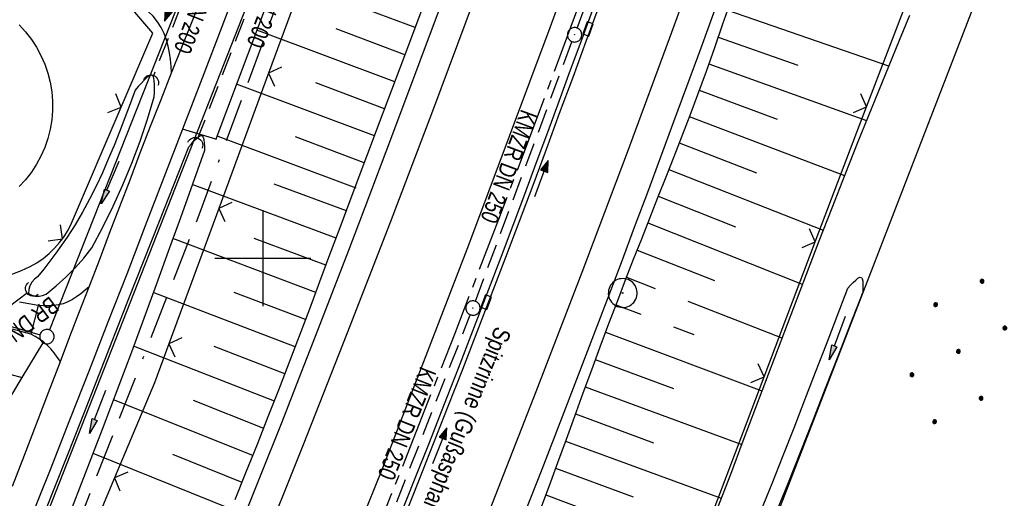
# Model space of a CAD drawing. Extents: x 511324 to 512029, y 473109 to 474055.
# Tile 20 of 29: x 511775 to 511877, y 473775 to 473825. Entities that reach past the tile are written whole.
import ezdxf

# ---------------------------------------------------------------- set-up
doc = ezdxf.new("R2010")
doc.units = 0
doc.header["$LTSCALE"] = 10
doc.header["$MEASUREMENT"] = 0
for name, pattern in [('ACAD_ISO16W100', [73, 15, -6.5, 15, -6.5, 15, -7, 1, -7]), ('ACHSE', [5.5, 4, -0.5, 0.5, -0.5]), ('AUSGEZOGEN', [0]), ('LT00', [0]), ('LT11', [0.3, 0.2, -0.1]), ('STRICHLINIE2', [0.375, 0.25, -0.125])]:
    doc.linetypes.add(name, pattern=pattern)
doc.layers.get('0').update_dxf_attribs({"linetype": 'LT00'})
for name, color, linetype in [('-AX-020', 250, 'ACHSE'), ('-Halt-Pfeil', 4, 'LT00'), ('-Haltung', 182, 'STRICHLINIE2'), ('-Haltungsbeschriftung', 182, 'LT00'), ('BAB-KABEL', 220, 'ACAD_ISO16W100'), ('DFK_AB_L', 21, 'LT00'), ('DFK_GZPKT', 250, 'LT00'), ('DFK_KATASTER', 250, 'LT00'), ('DFK_NUTZUNG', 250, 'LT00'), ('DFK_TOPO-ANL', 252, 'LT00'), ('PFEIL', 140, 'AUSGEZOGEN'), ('RINNE_TEXT', 11, 'Continuous'), ('V92_AFBR_BAB', 250, 'LT00'), ('V92_BOESCH', 250, 'LT00'), ('V92_BOSCHUNG', 250, 'LT00'), ('V92_EINFAHRT', 250, 'LT00'), ('V92_FELDWEG', 250, 'LT11'), ('V92_GRABEN', 250, 'LT00'), ('V92_KA_PRUF', 182, 'LT00'), ('V92_LD_MARK', 250, 'LT00'), ('V92_MSUE', 1, 'LT00'), ('V92_PARK_MS', 1, 'LT00'), ('V92_PKT_AU', 211, 'LT00'), ('V92_RASTER', 250, 'LT00'), ('V92_RINNE', 182, 'LT00'), ('V92_SINKK', 182, 'LT00'), ('V92_UK_DURCH', 182, 'LT00'), ('V92_ZAUN', 40, 'LT00')]:
    doc.layers.add(name, color=color, linetype=linetype)
doc.styles.add('Arial', font='ARIAL.TTF')
doc.styles.add('Haltungsbeschriftung', font='ARIAL.TTF', dxfattribs={"width": 0.75})

# ---------------------------------------------------------------- blocks, each defined once
blk = doc.blocks.new('SYMB7010')
at = {"color": 0, "linetype": 'ByBlock'}
for points in [[(-0.031408, 0.499213), (-0.093728, 0.49134), (-0.15457, 0.475719), (-0.212975, 0.452595), (-0.268021, 0.422333), (-0.31884, 0.385411), (-0.36463, 0.342411), (-0.40467, 0.29401), (-0.438329, 0.240973), (-0.465074, 0.184136), (-0.484486, 0.124395), (-0.496256, 0.062692), (-0.5002, 0)], [(-0.5002, 0), (-0.496256, -0.062692), (-0.484486, -0.124395), (-0.465075, -0.184136), (-0.438329, -0.240973), (-0.404671, -0.29401), (-0.36463, -0.342411), (-0.31884, -0.385411), (-0.268021, -0.422333), (-0.212975, -0.452595), (-0.154571, -0.475719), (-0.093728, -0.49134), (-0.031408, -0.499213), (0.031408, -0.499213)], [(0.5002, 0), (0.496256, 0.062692), (0.484485, 0.124395), (0.465074, 0.184136), (0.438329, 0.240973), (0.40467, 0.29401), (0.36463, 0.342411), (0.31884, 0.385411), (0.268021, 0.422333), (0.212975, 0.452595), (0.15457, 0.475719), (0.093728, 0.49134), (0.031408, 0.499213), (-0.031408, 0.499213)], [(0.031408, -0.499213), (0.093728, -0.491341), (0.15457, -0.475719), (0.212975, -0.452595), (0.268021, -0.422333), (0.31884, -0.385411), (0.36463, -0.342411), (0.404671, -0.294011), (0.438329, -0.240974), (0.465075, -0.184136), (0.484486, -0.124395), (0.496256, -0.062692), (0.500201, 0)]]:
    blk.add_lwpolyline(points, dxfattribs=at)
blk = doc.blocks.new('SYMB0652')
at = {"color": 0, "linetype": 'ByBlock'}
blk.add_lwpolyline([(-0.15, -0.075), (0.15, -0.075), (0.15, 0.075), (-0.15, 0.075), (-0.15, -0.075)], dxfattribs=at)
blk = doc.blocks.new('SYMB0011')
at = {"color": 0, "linetype": 'ByBlock'}
for p, q in [((0.5, 0), (-0.5, 0)), ((0, 0.5), (0, -0.5))]:
    blk.add_line(p, q, dxfattribs=at)
blk = doc.blocks.new('SYMB0003')
at = {"color": 0, "linetype": 'ByBlock'}
for p, q in [((-0.015712, 0), (0.010166, 0.012015)), ((0, -0.021257), (-0.015712, 0)), ((0.010166, 0.012015), (0, -0.021257))]:
    blk.add_line(p, q, dxfattribs=at)
for points in [[(-0.031395, 0.499013), (-0.093691, 0.491144), (-0.154509, 0.475528), (-0.21289, 0.452414), (-0.267913, 0.422164), (-0.318712, 0.385257), (-0.364484, 0.342274), (-0.404509, 0.293893), (-0.438154, 0.240877), (-0.464888, 0.184062), (-0.484292, 0.124345), (-0.496058, 0.062667), (-0.5, 0)], [(0.5, 0), (0.496057, 0.062667), (0.484292, 0.124345), (0.464888, 0.184062), (0.438153, 0.240877), (0.404509, 0.293893), (0.364484, 0.342274), (0.318712, 0.385257), (0.267913, 0.422164), (0.21289, 0.452414), (0.154509, 0.475528), (0.093691, 0.491144), (0.031395, 0.499013), (-0.031395, 0.499013)], [(-0.5, 0), (-0.496058, -0.062667), (-0.484292, -0.124345), (-0.464888, -0.184062), (-0.438154, -0.240877), (-0.404509, -0.293893), (-0.364485, -0.342274), (-0.318712, -0.385257), (-0.267914, -0.422164), (-0.21289, -0.452414), (-0.154509, -0.475529), (-0.093691, -0.491144), (-0.031395, -0.499014), (0.031395, -0.499014)], [(0.031395, -0.499014), (0.093691, -0.491144), (0.154509, -0.475529), (0.21289, -0.452414), (0.267914, -0.422164), (0.318712, -0.385257), (0.364485, -0.342274), (0.404509, -0.293893), (0.438154, -0.240877), (0.464889, -0.184062), (0.484292, -0.124345), (0.496058, -0.062667), (0.5, 0)]]:
    blk.add_lwpolyline(points, dxfattribs=at)
blk = doc.blocks.new('SYMB1107')
at = {"color": 0, "linetype": 'ByBlock'}
for points in [[(-0.2, 0), (-0.196157, 0.039018), (-0.184776, 0.076537), (-0.166294, 0.111114), (-0.141421, 0.141421), (-0.111114, 0.166294), (-0.076537, 0.184776), (-0.039018, 0.196157), (0, 0.2)], [(0, 0.2), (0.039018, 0.196157), (0.076537, 0.184776), (0.111114, 0.166294), (0.141421, 0.141421), (0.166294, 0.111114), (0.184776, 0.076537), (0.196157, 0.039018), (0.2, 0)]]:
    blk.add_lwpolyline(points, dxfattribs=at)
blk = doc.blocks.new('SYMB0024')
at = {"color": 0, "linetype": 'ByBlock'}
for p, q in [((-0.5, 0.5), (0, 0)), ((0, 0), (0.5, 0.5))]:
    blk.add_line(p, q, dxfattribs=at)
blk = doc.blocks.new('Pfreil3')
at = {"layer": 'PFEIL'}
blk.add_hatch(color=256, dxfattribs=at).paths.add_polyline_path([(-1.55, 0.27), (-1.55, -0.27), (0, 0)])
for p, q in [((-1.55, 0), (-4.83, 0)), ((-1.55, -0.27), (-1.55, 0.27)), ((-1.55, 0.27), (0, 0)), ((0, 0), (-1.55, -0.27))]:
    blk.add_line(p, q, dxfattribs=at)
blk = doc.blocks.new('Ackerland7')
at = {"layer": 'DFK_NUTZUNG', "color": 0, "linetype": 'ByBlock'}
for p, q in [((-4, 3.93), (-4, 3.67)), ((-3.95, 3.63), (-3.95, 3.97)), ((-3.9, 3.99), (-3.9, 3.61)), ((-3.85, 3.6), (-3.85, 4)), ((-3.8, 3.99), (-3.8, 3.61)), ((-3.75, 3.63), (-3.75, 3.97)), ((-3.7, 3.93), (-3.7, 3.67)), ((-3.65, 3.8), (-3.65, 3.8)), ((3.7, 3.93), (3.7, 3.67)), ((3.75, 3.63), (3.75, 3.97)), ((3.8, 3.99), (3.8, 3.61)), ((3.85, 3.6), (3.85, 4)), ((3.9, 3.99), (3.9, 3.61)), ((3.95, 3.63), (3.95, 3.97)), ((4, 3.93), (4, 3.67)), ((4.05, 3.8), (4.05, 3.8)), ((-7.85, 0.13), (-7.85, -0.13)), ((-7.8, -0.17), (-7.8, 0.17)), ((-7.75, 0.19), (-7.75, -0.19)), ((-7.7, -0.2), (-7.7, 0.2)), ((-7.65, 0.19), (-7.65, -0.19)), ((-7.6, -0.17), (-7.6, 0.17)), ((-7.55, 0.13), (-7.55, -0.13)), ((-7.5, 0), (-7.5, 0)), ((-0.15, 0.13), (-0.15, -0.13)), ((-0.1, -0.17), (-0.1, 0.17)), ((-0.05, 0.19), (-0.05, -0.19)), ((0, -0.2), (0, 0.2)), ((0.05, 0.19), (0.05, -0.19)), ((0.1, -0.17), (0.1, 0.17)), ((0.15, 0.13), (0.15, -0.13)), ((0.2, 0), (0.2, 0)), ((7.55, 0.13), (7.55, -0.13)), ((7.6, -0.17), (7.6, 0.17)), ((7.65, 0.19), (7.65, -0.19)), ((7.7, -0.2), (7.7, 0.2)), ((7.75, 0.19), (7.75, -0.19)), ((7.8, -0.17), (7.8, 0.17)), ((7.85, 0.13), (7.85, -0.13)), ((7.9, 0), (7.9, 0)), ((-4, -3.67), (-4, -3.93)), ((-3.95, -3.97), (-3.95, -3.63)), ((-3.9, -3.61), (-3.9, -3.99)), ((-3.85, -4), (-3.85, -3.6)), ((-3.8, -3.61), (-3.8, -3.99)), ((-3.75, -3.97), (-3.75, -3.63)), ((-3.7, -3.67), (-3.7, -3.93)), ((-3.65, -3.8), (-3.65, -3.8)), ((3.7, -3.67), (3.7, -3.93)), ((3.75, -3.97), (3.75, -3.63)), ((3.8, -3.61), (3.8, -3.99)), ((3.85, -4), (3.85, -3.6)), ((3.9, -3.61), (3.9, -3.99)), ((3.95, -3.97), (3.95, -3.63)), ((4, -3.67), (4, -3.93)), ((4.05, -3.8), (4.05, -3.8))]:
    blk.add_line(p, q, dxfattribs=at)
for points in [[(-3.65, 3.8), (-3.67, 3.89), (-3.73, 3.96), (-3.81, 3.99), (-3.89, 3.99), (-3.97, 3.96), (-4.03, 3.89), (-4.05, 3.8), (-4.03, 3.71), (-3.97, 3.64), (-3.89, 3.6), (-3.81, 3.6), (-3.73, 3.64), (-3.67, 3.71), (-3.65, 3.8)], [(4.05, 3.8), (4.03, 3.89), (3.97, 3.96), (3.89, 3.99), (3.81, 3.99), (3.73, 3.96), (3.67, 3.89), (3.65, 3.8), (3.67, 3.71), (3.73, 3.64), (3.81, 3.61), (3.89, 3.61), (3.97, 3.64), (4.03, 3.71), (4.05, 3.8)], [(-7.5, 0), (-7.52, 0.09), (-7.58, 0.16), (-7.66, 0.19), (-7.74, 0.19), (-7.82, 0.16), (-7.88, 0.09), (-7.9, 0)], [(0.2, 0), (0.18, 0.09), (0.12, 0.16), (0.04, 0.19), (-0.04, 0.19), (-0.12, 0.16), (-0.18, 0.09), (-0.2, 0)], [(-0.2, 0), (-0.18, -0.09), (-0.12, -0.16), (-0.04, -0.19), (0.04, -0.19), (0.12, -0.16), (0.18, -0.09), (0.2, 0)], [(7.9, 0), (7.88, 0.09), (7.82, 0.16), (7.74, 0.19), (7.66, 0.19), (7.58, 0.16), (7.52, 0.09), (7.5, 0)], [(7.5, 0), (7.52, -0.09), (7.58, -0.16), (7.66, -0.19), (7.74, -0.19), (7.82, -0.16), (7.88, -0.09), (7.9, 0)], [(-7.9, 0), (-7.88, -0.09), (-7.82, -0.16), (-7.74, -0.19), (-7.66, -0.19), (-7.58, -0.16), (-7.52, -0.09), (-7.5, 0)], [(-3.65, -3.8), (-3.67, -3.71), (-3.73, -3.64), (-3.81, -3.61), (-3.89, -3.61), (-3.97, -3.64), (-4.03, -3.71), (-4.05, -3.8), (-4.03, -3.89), (-3.97, -3.96), (-3.89, -3.99), (-3.81, -3.99), (-3.73, -3.96), (-3.67, -3.89), (-3.65, -3.8)], [(4.05, -3.8), (4.03, -3.71), (3.97, -3.64), (3.89, -3.61), (3.81, -3.61), (3.73, -3.64), (3.67, -3.71), (3.65, -3.8), (3.67, -3.89), (3.73, -3.96), (3.81, -3.99), (3.89, -3.99), (3.97, -3.96), (4.03, -3.89), (4.05, -3.8)]]:
    blk.add_lwpolyline(points, dxfattribs=at)
blk = doc.blocks.new('SYMB0070')
at = {"color": 0, "linetype": 'ByBlock'}
for p, q in [((-0.5, 0), (0.2, 0)), ((0.5, 0), (0.2, 0.1)), ((0.2, 0.1), (0.2, 0)), ((0.468, 0), (0.21, 0.086)), ((0.21, 0.086), (0.21, -0.086)), ((0.21, -0.086), (0.468, 0)), ((0.22, -0.072), (0.437, 0)), ((0.23, -0.058), (0.405, 0)), ((0.24, -0.045), (0.374, 0)), ((0.342, 0), (0.25, 0.031)), ((0.25, 0.031), (0.25, -0.031)), ((0.25, -0.031), (0.342, 0)), ((0.26, -0.017), (0.31, 0)), ((0.27, -0.003), (0.279, 0))]:
    blk.add_line(p, q, dxfattribs=at)
for points in [[(0.2, 0), (0.2, -0.1), (0.5, 0)], [(0.437, 0), (0.22, 0.072), (0.22, -0.072)], [(0.405, 0), (0.23, 0.058), (0.23, -0.058)], [(0.374, 0), (0.24, 0.045), (0.24, -0.045)], [(0.31, 0), (0.26, 0.017), (0.26, -0.017)], [(0.279, 0), (0.27, 0.003), (0.27, -0.003)]]:
    blk.add_lwpolyline(points, dxfattribs=at)

msp = doc.modelspace()

# ---------------------------------------------------------------- linework, layer by layer
at = {"layer": '-AX-020', "ltscale": 0.2, "flags": 128}
msp.add_lwpolyline([(511886.44, 473994.57), (511883.7, 473984.53), (511880.29, 473972.33), (511876.8, 473960.15), (511873.23, 473947.99), (511869.59, 473935.86), (511865.87, 473923.74), (511862.08, 473911.66), (511858.21, 473899.59), (511854.26, 473887.55), (511850.24, 473875.54), (511846.14, 473863.55), (511841.96, 473851.59), (511837.71, 473839.65), (511833.39, 473827.75), (511828.99, 473815.86), (511824.51, 473804.01), (511819.96, 473792.19), (511815.33, 473780.39), (511810.64, 473768.63), (511805.86, 473756.89), (511801.02, 473745.18), (511796.09, 473733.51), (511791.1, 473721.87), (511786.03, 473710.25), (511780.89, 473698.68), (511775.67, 473687.13), (511770.39, 473675.61), (511765.03, 473664.13), (511759.6, 473652.69), (511754.09, 473641.28), (511748.51, 473629.9), (511742.87, 473618.56), (511737.15, 473607.25), (511731.36, 473595.99), (511725.49, 473584.75), (511719.56, 473573.56), (511713.56, 473562.4), (511707.48, 473551.28), (511701.34, 473540.2), (511695.13, 473529.16), (511688.84, 473518.16), (511682.49, 473507.2), (511676.07, 473496.28), (511669.58, 473485.39), (511663.02, 473474.55), (511656.39, 473463.76), (511649.7, 473453), (511642.94, 473442.29), (511636.1, 473431.62), (511629.21, 473420.99), (511622.24, 473410.41), (511615.21, 473399.87), (511608.11, 473389.37), (511600.95, 473378.92), (511593.72, 473368.52), (511586.42, 473358.16), (511579.06, 473347.85), (511571.64, 473337.58), (511564.15, 473327.36), (511556.59, 473317.19), (511548.97, 473307.07), (511541.29, 473297), (511533.54, 473286.97), (511525.74, 473276.99), (511517.86, 473267.07), (511509.93, 473257.19), (511501.93, 473247.36), (511493.87, 473237.58), (511485.75, 473227.86), (511477.57, 473218.19), (511475.55, 473215.81), (511467.29, 473206.2), (511458.98, 473196.64), (511450.61, 473187.13), (511445.43, 473181.31)], dxfattribs=at)
at = {"layer": '-Haltung'}
for p, q in [((511832.68, 473823.91), (511842.56, 473850.83)), ((511803.45, 473838.82), (511793.23, 473812.44)), ((511794.27, 473833.29), (511788.63, 473818.94)), ((511822.11, 473795.53), (511832.16, 473822.51)), ((511775.54, 473796.39), (511770.56, 473792.66)), ((511811.18, 473767.71), (511821.58, 473794.13))]:
    msp.add_line(p, q, dxfattribs=at)
at = {"layer": 'BAB-KABEL', "ltscale": 0.03, "flags": 128}
msp.add_lwpolyline([(511852.89, 474013.53), (511852.78, 474012.45), (511853.17, 473966.86), (511852.49, 473957.15), (511851.31, 473949.66), (511841.69, 473942.06), (511825.82, 473895.23), (511826.65, 473894.12), (511810.9, 473851.95), (511793.57, 473805.03), (511775.28, 473758.36), (511755.12, 473712.47), (511734.05, 473667.01), (511712.23, 473621.97), (511689.5, 473577.27), (511665.16, 473533.5), (511639.85, 473490.24), (511612.91, 473448.14), (511601.59, 473431.81), (511558.05, 473366.07), (511514.89, 473306.01), (511484.06, 473267.45), (511450.63, 473224.7), (511421.86, 473194.63)], dxfattribs=at)
at = {"layer": 'DFK_AB_L'}
for p, q in [((511838.83, 473735.52), (511897.23, 473886.4)), ((511773.85, 473763.98), (511804.35, 473841.5))]:
    msp.add_line(p, q, dxfattribs=at)
at = {"layer": 'DFK_KATASTER'}
for p, q in [((511798.14, 473843.91), (511777.84, 473792.55)), ((511662.86, 473824.13), (511776.84, 473792.05)), ((511657.96, 473818.96), (511774.99, 473787.59)), ((511774.99, 473787.59), (511777.17, 473791.21)), ((511770.58, 473780.27), (511774.99, 473787.59))]:
    msp.add_line(p, q, dxfattribs=at)
at = {"layer": 'DFK_TOPO-ANL'}
msp.add_polyline3d([(511774.67, 473824.23, 0), (511775.34, 473823.51, 0), (511775.94, 473822.73, 0), (511776.47, 473821.91, 0), (511776.94, 473821.05, 0), (511777.34, 473820.15, 0), (511777.66, 473819.22, 0), (511777.9, 473818.27, 0), (511778.06, 473817.3, 0), (511778.14, 473816.32, 0), (511778.14, 473815.34, 0), (511778.06, 473814.36, 0), (511777.9, 473813.39, 0), (511777.66, 473812.44, 0), (511777.34, 473811.51, 0), (511776.94, 473810.61, 0), (511776.47, 473809.75, 0), (511775.94, 473808.93, 0), (511775.33, 473808.15, 0), (511774.67, 473807.43, 0)], dxfattribs=at)
at = {"layer": 'V92_AFBR_BAB'}
for points in [[(511876.26, 473965.65), (511869.1, 473941.36), (511860.86, 473914.65), (511853.85, 473892.63), (511846.18, 473869.61), (511838.4, 473847.37), (511829.85, 473823.94), (511821.4, 473801.35), (511812.44, 473778.18), (511803.15, 473755.18), (511793.37, 473731.98), (511783.24, 473709.08), (511772.74, 473685.72), (511762.84, 473664.11)], [(511797.77, 473829.36), (511795.74, 473824.04), (511793.7, 473818.71), (511791.65, 473813.4), (511789.72, 473808.38), (511787.79, 473803.36), (511785.85, 473798.35), (511783.9, 473793.34), (511781.94, 473788.33), (511779.92, 473783.16), (511777.88, 473778), (511775.83, 473772.84)], [(511797.39, 473771.43), (511799.71, 473777.21), (511802.01, 473783), (511803.76, 473787.45), (511805.5, 473791.91), (511807.22, 473796.37), (511808.94, 473800.84), (511810.65, 473805.31), (511813.53, 473812.91), (511816.38, 473820.52), (511819.22, 473828.13)], [(511773.99, 473776.3), (511775.23, 473779.54), (511776.47, 473782.79), (511777.71, 473786.03), (511778.96, 473789.28), (511779.95, 473791.86), (511780.95, 473794.45), (511781.94, 473797.03), (511783.01, 473799.81), (511784.07, 473802.59), (511785.14, 473805.37), (511786.2, 473808.15), (511787.27, 473810.93), (511788.34, 473813.7), (511789.42, 473816.47), (511790.52, 473819.24), (511791.51, 473821.75), (511792.52, 473824.25), (511793.52, 473826.75)], [(511847.02, 473825.83), (511845.54, 473821.82), (511844.06, 473817.81), (511842.71, 473814.15), (511841.35, 473810.49), (511839.99, 473806.83), (511838.62, 473803.18), (511837.25, 473799.52), (511835.88, 473795.87), (511833.61, 473789.92), (511831.32, 473783.97), (511829.01, 473778.03), (511826.67, 473772.1)]]:
    msp.add_lwpolyline(points, dxfattribs=at)
at = {"layer": 'V92_BOESCH'}
for points in [[(511797.14, 473774.93), (511798.29, 473777.79), (511799.44, 473780.66), (511800.57, 473783.54), (511801.66, 473786.33), (511802.74, 473789.14), (511803.81, 473791.94), (511804.88, 473794.75), (511805.94, 473797.56), (511806.99, 473800.37), (511808.04, 473803.18), (511809.09, 473806), (511810.82, 473810.6), (511812.55, 473815.19), (511814.28, 473819.79), (511816.01, 473824.39), (511817.73, 473828.99)], [(511848.67, 473826.75), (511847.82, 473824.3), (511846.96, 473821.85), (511846.09, 473819.41), (511845.2, 473816.98), (511844.4, 473814.83), (511843.58, 473812.68), (511842.75, 473810.54), (511841.91, 473808.4), (511841.06, 473806.27), (511840.22, 473804.13), (511839.37, 473801.99), (511838.53, 473799.86), (511837.69, 473797.72), (511836.87, 473795.57), (511835.96, 473793.17), (511835.06, 473790.77), (511834.17, 473788.37), (511833.29, 473785.96), (511832.41, 473783.56), (511831.54, 473781.15), (511830.65, 473778.74), (511829.77, 473776.34), (511828.87, 473773.94)], [(511867.24, 473825.23), (511866.16, 473822.61), (511865.09, 473819.98), (511864.01, 473817.36), (511862.94, 473814.73), (511861.88, 473812.1), (511860.51, 473808.66), (511859.16, 473805.21), (511857.82, 473801.76), (511856.49, 473798.3), (511855.17, 473794.84), (511853.86, 473791.38), (511852.55, 473787.91), (511851.24, 473784.45), (511849.93, 473780.98), (511848.62, 473777.52), (511847.3, 473774.06)]]:
    msp.add_lwpolyline(points, dxfattribs=at)
at = {"layer": 'V92_BOSCHUNG'}
for p, q in [((511815.84, 473823.95), (511801.51, 473829.32)), ((511848.33, 473825.76), (511865.08, 473819.97)), ((511813.73, 473818.33), (511799.4, 473823.7)), ((511814.79, 473821.14), (511807.62, 473823.83)), ((511847.36, 473822.96), (511855.64, 473820.06)), ((511846.38, 473820.2), (511862.77, 473814.31)), ((511811.62, 473812.72), (511797.28, 473818.09)), ((511812.67, 473815.53), (511805.51, 473818.21)), ((511845.38, 473817.46), (511853.5, 473814.45)), ((511844.35, 473814.72), (511860.49, 473808.59)), ((511809.71, 473807.28), (511795.37, 473812.65)), ((511810.56, 473809.91), (511803.39, 473812.59)), ((511843.3, 473811.97), (511851.33, 473808.86)), ((511842.22, 473809.21), (511858.27, 473802.91)), ((511808.69, 473804.91), (511801.18, 473807.69)), ((511807.63, 473802.08), (511792.67, 473807.67)), ((511841.13, 473806.45), (511849.15, 473803.27)), ((511840.03, 473803.66), (511856.1, 473797.29)), ((511805.52, 473796.44), (511790.65, 473802.05)), ((511806.57, 473799.26), (511799.12, 473802.06)), ((511838.92, 473800.84), (511846.98, 473797.67)), ((511837.81, 473798.01), (511840.81, 473796.85)), ((511803.38, 473790.8), (511788.61, 473796.43)), ((511804.45, 473793.62), (511797.04, 473796.43)), ((511844.2, 473795.53), (511853.99, 473791.74)), ((511836.71, 473795.16), (511839.3, 473794.18)), ((511835.64, 473792.32), (511851.91, 473786.21)), ((511842.7, 473792.88), (511844.83, 473792.07)), ((511801.21, 473785.15), (511786.56, 473790.85)), ((511802.3, 473787.98), (511794.94, 473790.81)), ((511834.58, 473789.47), (511842.72, 473786.46)), ((511833.54, 473786.64), (511849.8, 473780.65)), ((511798.98, 473779.51), (511784.48, 473785.29)), ((511800.1, 473782.32), (511792.81, 473785.2)), ((511832.51, 473783.81), (511840.63, 473780.83)), ((511831.48, 473780.99), (511847.68, 473775.05)), ((511796.72, 473773.91), (511782.36, 473779.72)), ((511797.85, 473776.7), (511790.64, 473779.61)), ((511830.45, 473778.19), (511838.53, 473775.21)), ((511829.42, 473775.41), (511845.51, 473769.4))]:
    msp.add_line(p, q, dxfattribs=at)
at = {"layer": 'V92_EINFAHRT'}
msp.add_line((511776.66, 473795.07), (511775.9, 473792.12), dxfattribs=at)
for points in [[(511790.52, 473819.24), (511790.46, 473819.95), (511790.39, 473820.64), (511790.3, 473821.34), (511790.17, 473822.02), (511789.99, 473822.68), (511789.74, 473823.33), (511789.43, 473823.97), (511789.04, 473824.57), (511788.59, 473825.13), (511788.08, 473825.64), (511787.53, 473826.09), (511786.93, 473826.46), (511784.99, 473827.52)], [(511781.94, 473797.03), (511781.52, 473796.67), (511781.09, 473796.31), (511780.65, 473795.99), (511780.2, 473795.69), (511779.73, 473795.45), (511779.24, 473795.26), (511778.75, 473795.14), (511778.25, 473795.08), (511777.73, 473795.06), (511777.2, 473795.06), (511776.66, 473795.07)], [(511778.96, 473789.28), (511778.64, 473789.73), (511778.32, 473790.17), (511777.97, 473790.59), (511777.59, 473790.97), (511777.2, 473791.3), (511776.78, 473791.59), (511776.35, 473791.86), (511775.9, 473792.12)]]:
    msp.add_lwpolyline(points, dxfattribs=at)
at = {"layer": 'V92_FELDWEG', "flags": 128}
for points in [[(511776.66, 473795.07), (511774.59, 473795.46), (511772.52, 473795.86), (511770.46, 473796.26), (511768.39, 473796.67), (511766.33, 473797.1), (511764.28, 473797.55), (511762.23, 473798.03), (511760.19, 473798.53), (511757.98, 473799.11), (511755.79, 473799.72), (511753.6, 473800.36), (511751.43, 473801.03), (511749.25, 473801.72), (511747.09, 473802.43), (511744.92, 473803.16), (511742.76, 473803.91), (511740.61, 473804.66), (511738.45, 473805.42), (511736.3, 473806.19)], [(511775.9, 473792.12), (511773.57, 473792.73), (511771.25, 473793.34), (511768.93, 473793.96), (511766.61, 473794.58), (511764.29, 473795.21), (511761.97, 473795.85), (511759.66, 473796.51), (511757.09, 473797.26), (511754.52, 473798.03), (511751.96, 473798.81), (511749.41, 473799.6), (511746.85, 473800.41), (511744.3, 473801.22), (511741.75, 473802.03), (511739.2, 473802.85)]]:
    msp.add_lwpolyline(points, dxfattribs=at)
at = {"layer": 'V92_GRABEN'}
for points in [[(511788.72, 473816.78), (511788.74, 473817.23), (511788.75, 473817.66), (511788.74, 473818.06), (511788.72, 473818.41), (511788.67, 473818.69), (511788.59, 473818.9), (511788.48, 473819.01), (511788.31, 473819.01), (511788.11, 473818.91), (511787.88, 473818.72), (511787.62, 473818.47), (511787.34, 473818.16), (511787.05, 473817.82), (511786.75, 473817.47)], [(511786.75, 473817.47), (511786.21, 473816.02), (511785.67, 473814.57), (511785.11, 473813.13), (511784.54, 473811.7), (511783.94, 473810.28), (511783.32, 473808.87), (511782.67, 473807.49), (511781.99, 473806.12), (511781.26, 473804.78), (511780.49, 473803.47), (511779.66, 473802.19), (511779.08, 473801.34), (511778.47, 473800.51), (511777.85, 473799.69), (511777.22, 473798.87), (511776.58, 473798.05)], [(511777.47, 473796.27), (511778.53, 473797.11), (511779.54, 473798.02), (511780.5, 473798.98), (511781.4, 473799.99), (511782.24, 473801.06), (511783.38, 473803.21), (511784.45, 473805.4), (511785.45, 473807.62), (511786.38, 473809.87), (511787.24, 473812.15), (511788.02, 473814.45), (511788.72, 473816.78)], [(511792.3, 473811.57), (511792.58, 473811.89), (511792.85, 473812.19), (511793.11, 473812.44), (511793.34, 473812.63), (511793.54, 473812.73), (511793.69, 473812.72), (511793.81, 473812.58), (511793.88, 473812.33), (511793.91, 473812), (511793.93, 473811.61), (511793.94, 473811.2)], [(511776.58, 473771.62), (511778.18, 473775.69), (511779.79, 473779.76), (511781.39, 473783.84), (511782.99, 473787.91), (511786.09, 473795.8), (511789.2, 473803.68), (511792.3, 473811.57)], [(511793.94, 473811.2), (511792.68, 473807.7), (511791.43, 473804.2), (511790.17, 473800.71), (511788.9, 473797.22), (511787.62, 473793.73), (511786.34, 473790.25), (511785.04, 473786.77), (511783.3, 473782.19), (511781.54, 473777.62), (511779.76, 473773.07)], [(511776.58, 473798.05), (511776.25, 473797.81), (511775.98, 473797.5), (511775.78, 473797.14), (511775.66, 473796.75), (511775.64, 473796.34), (511775.98, 473796.15), (511776.35, 473796.05), (511776.74, 473796.04), (511777.11, 473796.11), (511777.47, 473796.27)], [(511860.82, 473796.87), (511861.11, 473797.19), (511861.39, 473797.48), (511861.66, 473797.73), (511861.89, 473797.91), (511862.09, 473798.01), (511862.24, 473797.99), (511862.34, 473797.85), (511862.39, 473797.6), (511862.41, 473797.26), (511862.4, 473796.87), (511862.38, 473796.46)], [(511851.8, 473773.72), (511852.96, 473776.6), (511854.11, 473779.49), (511855.24, 473782.38), (511856.37, 473785.27), (511857.48, 473788.17), (511858.6, 473791.07), (511859.71, 473793.97), (511860.82, 473796.87)], [(511862.38, 473796.46), (511861.09, 473793.12), (511859.79, 473789.79), (511858.49, 473786.47), (511857.19, 473783.14), (511855.87, 473779.82), (511854.55, 473776.5), (511853.21, 473773.18)]]:
    msp.add_lwpolyline(points, dxfattribs=at)
at = {"layer": 'V92_LD_MARK'}
for points in [[(511878.69, 473931.88), (511875.6, 473921.75), (511872.45, 473911.64), (511868.42, 473898.96), (511864.31, 473886.31), (511860.12, 473873.68), (511855.84, 473861.08), (511851.47, 473848.51), (511847.03, 473835.96), (511842.5, 473823.45), (511837.88, 473810.97), (511833.19, 473798.52), (511828.41, 473786.1), (511823.54, 473773.72), (511818.47, 473761.06), (511813.31, 473748.45), (511808.07, 473735.87), (511802.74, 473723.32), (511797.32, 473710.82), (511791.81, 473698.35), (511786.22, 473685.92), (511780.55, 473673.52), (511774.79, 473661.17)], [(511751.11, 473659.34), (511755.88, 473669.36), (511760.59, 473679.41), (511765.24, 473689.48), (511770.37, 473700.77), (511775.43, 473712.08), (511780.41, 473723.43), (511785.32, 473734.81), (511790.16, 473746.22), (511794.93, 473757.67), (511799.62, 473769.14), (511804.24, 473780.64), (511808.79, 473792.17), (511813.27, 473803.73), (511817.67, 473815.32), (511822, 473826.93), (511826.26, 473838.57), (511830.45, 473850.24), (511835.12, 473863.55), (511839.7, 473876.88), (511844.18, 473890.26), (511848.57, 473903.66), (511852.86, 473917.09), (511857.06, 473930.55)]]:
    msp.add_lwpolyline(points, dxfattribs=at)
at = {"layer": 'V92_PARK_MS'}
for p, q in [((511804.87, 473838.23), (511795.13, 473812.37)), ((511795.13, 473812.37), (511791.65, 473813.4))]:
    msp.add_line(p, q, dxfattribs=at)
at = {"layer": 'V92_RASTER'}
for p, q in [((511800, 473805), (511800, 473795)), ((511795, 473800), (511805, 473800))]:
    msp.add_line(p, q, dxfattribs=at)
at = {"layer": 'V92_RINNE'}
for points in [[(511834.4, 473826.08), (511833.17, 473822.74), (511831.98, 473819.52), (511830.79, 473816.29), (511829.6, 473813.07), (511828.4, 473809.85), (511827.2, 473806.63), (511826, 473803.41), (511824.79, 473800.19), (511823.31, 473796.31), (511821.82, 473792.42), (511820.32, 473788.54), (511818.81, 473784.67), (511817.29, 473780.8), (511815.76, 473776.93), (511814.23, 473773.08)], [(511814.71, 473773.01), (511816.24, 473776.87), (511817.77, 473780.74), (511819.29, 473784.61), (511820.81, 473788.48), (511822.31, 473792.35), (511823.8, 473796.23), (511825.29, 473800.11), (511826.7, 473803.84), (511828.1, 473807.57), (511829.49, 473811.31), (511830.87, 473815.05), (511832.26, 473818.79), (511833.64, 473822.53), (511834.88, 473825.9)]]:
    msp.add_lwpolyline(points, dxfattribs=at)
at = {"layer": 'V92_ZAUN'}
for p, q in [((511805.81, 473833.3), (511800.61, 473819.23)), ((511862.78, 473815.73), (511868.14, 473829.74)), ((511800.61, 473819.23), (511795.42, 473805.16)), ((511795.42, 473805.16), (511790.22, 473791.09)), ((511852.12, 473787.68), (511857.45, 473801.71)), ((511784.58, 473777.19), (511778.77, 473763.36))]:
    msp.add_line(p, q, dxfattribs=at)
for points in [[(511785.27, 473815.69), (511788.56, 473823.38), (511785.02, 473827.53), (511785.42, 473828.65)], [(511779.17, 473802.01), (511779.36, 473802.26), (511779.77, 473802.92), (511780.11, 473803.62), (511785.27, 473815.69)], [(511857.45, 473801.71), (511861.77, 473813.08), (511862.78, 473815.73)], [(511765.5, 473798.09), (511765.66, 473798.07), (511766.78, 473797.91), (511767.91, 473797.8), (511769.04, 473797.75), (511770.18, 473797.76), (511771.15, 473797.83), (511772.12, 473797.95), (511773.07, 473798.13), (511774.01, 473798.38), (511774.93, 473798.72), (511775.82, 473799.13), (511776.5, 473799.53), (511777.16, 473799.98), (511777.78, 473800.48), (511778.36, 473801.03), (511778.88, 473801.62), (511779.17, 473802.01)], [(511790.22, 473791.09), (511788.73, 473787.05), (511784.58, 473777.19)], [(511846.79, 473773.67), (511846.92, 473773.96), (511852.12, 473787.68)]]:
    msp.add_lwpolyline(points, dxfattribs=at)

# ---------------------------------------------------------------- block references
at = {"layer": '-Halt-Pfeil', "yscale": 4, "zscale": 4}
for p, xscale, rotation in [((511790.52, 473826.48), 3.999999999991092, 248.5544525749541), ((511828.99, 473808.28), 3.999999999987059, 69.57276257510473), ((511818.42, 473780.52), 3.999999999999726, 68.50846257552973)]:
    msp.add_blockref('SYMB0070', p, dxfattribs=dict(at, xscale=xscale, rotation=rotation))
at = {"layer": 'DFK_GZPKT', "xscale": 1.499999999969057, "yscale": 1.5, "zscale": 1.5, "rotation": 251.2881100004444}
msp.add_blockref('SYMB7010', (511777.56, 473791.85), dxfattribs=at)
at = {"layer": 'DFK_NUTZUNG', "rotation": 251.2883000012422}
msp.add_blockref('Ackerland7', (511872.33, 473790.31), dxfattribs=at)
at = {"layer": 'PFEIL', "linetype": 'Continuous', "lineweight": 0}
for p, rotation in [((511783.2, 473805.64), 247.2899270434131), ((511858.88, 473789.45), 249.1303935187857), ((511781.97, 473781.78), 249.1780553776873)]:
    msp.add_blockref('Pfreil3', p, dxfattribs=dict(at, rotation=rotation))
at = {"layer": 'V92_KA_PRUF', "xscale": 1.500000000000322, "yscale": 1.500000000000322, "zscale": 1.5, "rotation": 240.5376025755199}
for p in [(511832.42, 473823.21), (511821.85, 473794.82)]:
    msp.add_blockref('SYMB0003', p, dxfattribs=at)
at = {"layer": 'V92_MSUE', "xscale": 0.09999999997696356, "yscale": 0.09999999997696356, "zscale": 0.1, "rotation": 240.5376025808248}
msp.add_blockref('SYMB0011', (511795.13, 473812.37), dxfattribs=at)
at = {"layer": 'V92_PKT_AU', "xscale": 3.000000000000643, "yscale": 3.000000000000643, "zscale": 3, "rotation": 240.5376025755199}
msp.add_blockref('SYMB0003', (511837.43, 473796.38), dxfattribs=at)
at = {"layer": 'V92_SINKK', "zscale": 4.5}
for p, xscale, yscale, rotation in [((511833.82, 473823.82), 4.500000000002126, 4.4999999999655, 69.78284578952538), ((511823.24, 473795.43), 4.500000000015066, 4.499999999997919, 69.10756057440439)]:
    msp.add_blockref('SYMB0652', p, dxfattribs=dict(at, xscale=xscale, yscale=yscale, rotation=rotation))
at = {"layer": 'V92_UK_DURCH', "zscale": 4}
for p, xscale, yscale, rotation in [((511788.36, 473818.24), 4.000000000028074, 4.000000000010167, 336.9849184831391), ((511792.96, 473811.74), 4.000000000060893, 3.999999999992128, 338.0600030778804), ((511776.14, 473796.84), 4.0000000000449, 3.999999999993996, 127.9971804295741)]:
    msp.add_blockref('SYMB1107', p, dxfattribs=dict(at, xscale=xscale, yscale=yscale, rotation=rotation))
at = {"layer": 'V92_ZAUN', "yscale": 2.100000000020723, "zscale": 2.1}
for p, xscale, rotation in [((511800.61, 473819.23), 2.099999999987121, 249.7360325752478), ((511785.27, 473815.69), 2.099999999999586, 66.8449625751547), ((511862.78, 473815.73), 2.09999999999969, 69.0598925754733), ((511795.42, 473805.16), 2.099999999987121, 249.7360325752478), ((511779.17, 473802.01), 2.10000000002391, 53.21956257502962), ((511857.45, 473801.71), 2.099999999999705, 69.21569257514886), ((511790.22, 473791.09), 2.099999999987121, 249.7360325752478), ((511852.12, 473787.68), 2.099999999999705, 69.21569257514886), ((511784.58, 473777.19), 2.100000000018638, 247.1971825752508)]:
    msp.add_blockref('SYMB0024', p, dxfattribs=dict(at, xscale=xscale, rotation=rotation))

# ---------------------------------------------------------------- texts
at = {"layer": '-Haltungsbeschriftung', "style": 'Haltungsbeschriftung', "width": 0.75}
for s, rotation, p in [('BR DN 200', 248.5545, (511794.21, 473830.59)), ('BR DN 200', 248.8126, (511801.74, 473831.2)), ('KMZR DN 250', 249.5728, (511826.89, 473815.56)), ('BR DN 200', 216.8435, (511777.87, 473796.12)), ('KMZR DN 250', 248.5085, (511816.41, 473788.84))]:
    msp.add_text(s, height=1.8, rotation=rotation, dxfattribs=at).set_placement(p)
at = {"layer": 'RINNE_TEXT', "style": 'Arial', "width": 0.8}
msp.add_text('Spitzrinne (Gußasphalt)', height=1.8, rotation=247.9146, dxfattribs=at).set_placement((511824.21, 473793.01))

doc.saveas('drawing.dxf')
